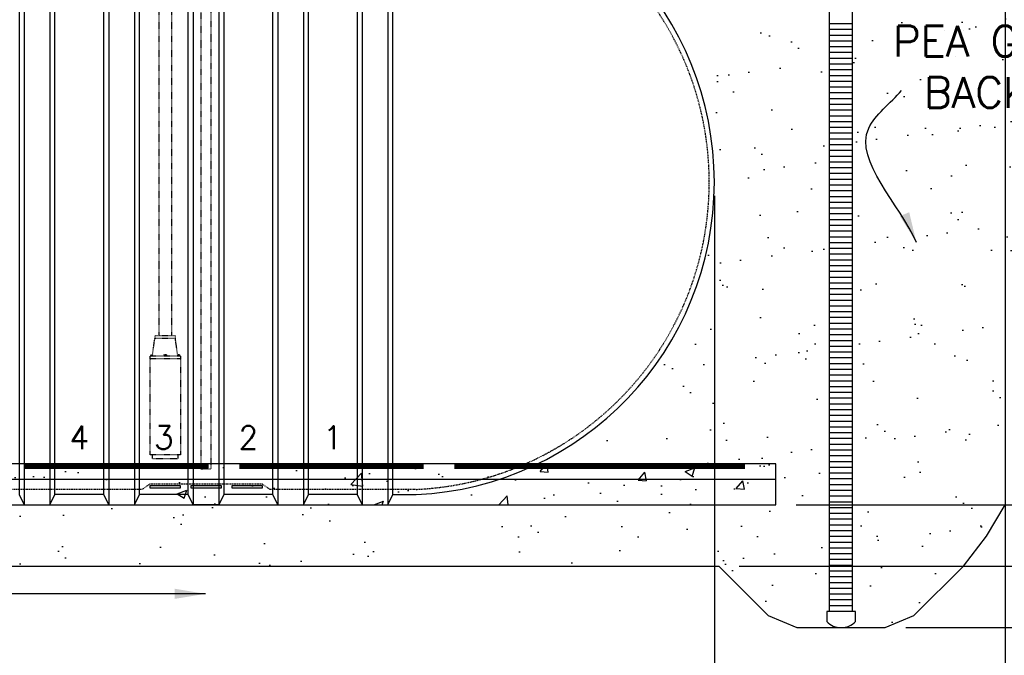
# Model space of a CAD drawing. Extents: x -169 to 2224, y 0 to 2796.
# Tile 224 of 256: x 1739 to 1932, y 198 to 322. Entities that reach past the tile are written whole.
import ezdxf
from ezdxf.enums import TextEntityAlignment as Align

# ---------------------------------------------------------------- set-up
doc = ezdxf.new("R2010")
doc.units = 0
doc.header["$MEASUREMENT"] = 0
doc.header["$PDSIZE"] = 1
doc.linetypes.add('HIDDEN3', pattern=[0.1875, 0.125, -0.0625])
doc.linetypes.add('HIDDEN5', pattern=[0.05, 0.025, -0.025])
doc.layers.get('DEFPOINTS').update_dxf_attribs({"linetype": 'CONTINUOUS'})
for name, color, linetype in [('CONCRETE-HATCH', 2, 'CONTINUOUS'), ('DIM', 3, 'CONTINUOUS'), ('GALV-2-PIPE', 3, 'CONTINUOUS'), ('PEAGRAVEL-HATCH', 3, 'CONTINUOUS'), ('PVC-4', 4, 'CONTINUOUS'), ('PVC-4-HATCH', 7, 'CONTINUOUS'), ('SUB-PUMP', 4, 'CONTINUOUS'), ('TANK-ANCHOR', 4, 'CONTINUOUS'), ('TANK-HOLE', 5, 'CONTINUOUS'), ('TANK-UST', 5, 'CONTINUOUS'), ('TANK-UST-RIB', 7, 'CONTINUOUS'), ('TANK-UST-RIB-NO.', 7, 'CONTINUOUS'), ('TEXT', 3, 'CONTINUOUS')]:
    doc.layers.add(name, color=color, linetype=linetype)
doc.styles.add('SIMPLEX', font='simplex')
doc.dimstyles.new('DIM64', dxfattribs={"dimscale": 64, "dimtxt": 0.09375, "dimasz": 0.09375, "dimexe": 0.0625, "dimexo": 0.0625, "dimgap": 0.046875, "dimtad": 1, "dimdec": 4, "dimzin": 3, "dimdsep": 46, "dimlunit": 4, "dimtxsty": 'SIMPLEX', "dimcen": 0, "dimclrd": 256, "dimclre": 256, "dimclrt": 256, "dimadec": 0, "dimazin": 0, "dimtfac": 1, "dimtdec": 4, "dimtmove": 0, "dimatfit": 3, "dimfxl": 1, "dimfrac": 2, "dimtolj": 1, "dimtzin": 0, "dimarcsym": 0})

# ---------------------------------------------------------------- blocks, each defined once
blk = doc.blocks.new('*D5')
at = {"layer": 'DEFPOINTS', "color": 0, "transparency": 16777216}
for p in [(1425.62, 290.52), (1875.12, 291.83), (1875.12, 155.02)]:
    blk.add_point(p, dxfattribs=at)
at = {"layer": 'DIM', "lineweight": -2, "transparency": 16777216}
for p, q in [((1425.62, 286.52), (1425.62, 151.02)), ((1875.12, 287.83), (1875.12, 151.02)), ((1431.62, 155.02), (1869.12, 155.02))]:
    blk.add_line(p, q, dxfattribs=at)
at = {"layer": 'DIM', "transparency": 16777216}
for points in [[(1431.62, 156.02), (1431.62, 154.02), (1425.62, 155.02)], [(1869.12, 156.02), (1869.12, 154.02), (1875.12, 155.02)]]:
    blk.add_solid(points, dxfattribs=at)
at = {"layer": 'DIM', "transparency": 16777216, "insert": (1650.37, 162.59), "char_height": 6, "attachment_point": 5, "style": 'SIMPLEX'}
blk.add_mtext('\\A1;37\'-5 1/2" (TANK LENGTH)', dxfattribs=at)
blk = doc.blocks.new('*D14')
at = {"layer": 'DEFPOINTS', "color": 0, "transparency": 16777216}
for p in [(1811.37, 353.52), (2096.76, 353.52), (1887.12, 227.52)]:
    blk.add_point(p, dxfattribs=at)
at = {"layer": 'DIM', "lineweight": -2, "transparency": 16777216}
for p, q in [((1815.37, 353.52), (2100.76, 353.52)), ((2096.76, 233.52), (2096.76, 347.52)), ((1891.12, 227.52), (2100.76, 227.52))]:
    blk.add_line(p, q, dxfattribs=at)
at = {"layer": 'DIM', "transparency": 16777216}
for points in [[(2095.76, 347.52), (2097.76, 347.52), (2096.76, 353.52)], [(2095.76, 233.52), (2097.76, 233.52), (2096.76, 227.52)]]:
    blk.add_solid(points, dxfattribs=at)
at = {"layer": 'DIM', "transparency": 16777216, "insert": (2089.19, 290.52), "char_height": 6, "attachment_point": 5, "rotation": 90, "style": 'SIMPLEX'}
blk.add_mtext('\\A1;10\'-6" O.D. (F.V.)', dxfattribs=at)
blk = doc.blocks.new('*D15')
at = {"layer": 'DEFPOINTS', "color": 0, "transparency": 16777216}
for p in [(1887.12, 227.52), (1908.5, 203.53), (2096.76, 203.53)]:
    blk.add_point(p, dxfattribs=at)
at = {"layer": 'DIM', "lineweight": -2, "transparency": 16777216}
for p, q in [((1891.12, 227.52), (2100.76, 227.52)), ((2096.76, 221.52), (2096.76, 209.53)), ((1912.5, 203.53), (2100.76, 203.53))]:
    blk.add_line(p, q, dxfattribs=at)
at = {"layer": 'DIM', "transparency": 16777216}
for points in [[(2095.76, 221.52), (2097.76, 221.52), (2096.76, 227.52)], [(2095.76, 209.53), (2097.76, 209.53), (2096.76, 203.53)]]:
    blk.add_solid(points, dxfattribs=at)
at = {"layer": 'DIM', "transparency": 16777216, "insert": (2090.19, 215.52), "char_height": 6, "attachment_point": 5, "rotation": 90, "style": 'SIMPLEX'}
blk.add_mtext("\\A1;2'", dxfattribs=at)
blk = doc.blocks.new('*D17')
at = {"layer": 'DEFPOINTS', "color": 0, "transparency": 16777216}
for p in [(1887.12, 227.52), (2078.26, 227.52), (1875.99, 215.52)]:
    blk.add_point(p, dxfattribs=at)
at = {"layer": 'DIM', "lineweight": -2, "transparency": 16777216}
for p, q in [((2078.26, 233.52), (2078.26, 239.52)), ((1891.12, 227.52), (2082.26, 227.52)), ((2078.26, 215.52), (2078.26, 227.52)), ((1879.99, 215.52), (2082.26, 215.52)), ((2078.26, 209.52), (2078.26, 203.52))]:
    blk.add_line(p, q, dxfattribs=at)
at = {"layer": 'DIM', "transparency": 16777216}
for points in [[(2077.26, 233.52), (2079.26, 233.52), (2078.26, 227.52)], [(2077.26, 209.52), (2079.26, 209.52), (2078.26, 215.52)]]:
    blk.add_solid(points, dxfattribs=at)
at = {"layer": 'DIM', "transparency": 16777216, "insert": (2071.69, 221.52), "char_height": 6, "attachment_point": 5, "rotation": 90, "style": 'SIMPLEX'}
blk.add_mtext("\\A1;1'", dxfattribs=at)
blk = doc.blocks.new('*D19')
at = {"layer": 'DEFPOINTS', "color": 0, "transparency": 16777216}
for p in [(1294.37, 414.29), (1931.87, 414.01), (1931.87, 136.52)]:
    blk.add_point(p, dxfattribs=at)
at = {"layer": 'DIM', "lineweight": -2, "transparency": 16777216}
for p, q in [((1294.37, 410.29), (1294.37, 132.52)), ((1931.87, 410.01), (1931.87, 132.52)), ((1300.37, 136.52), (1925.87, 136.52))]:
    blk.add_line(p, q, dxfattribs=at)
at = {"layer": 'DIM', "transparency": 16777216}
for points in [[(1300.37, 137.52), (1300.37, 135.52), (1294.37, 136.52)], [(1925.87, 137.52), (1925.87, 135.52), (1931.87, 136.52)]]:
    blk.add_solid(points, dxfattribs=at)
at = {"layer": 'DIM', "transparency": 16777216, "insert": (1613.12, 144.09), "char_height": 6, "attachment_point": 5, "style": 'SIMPLEX'}
blk.add_mtext('\\A1;53\'-1 1/2" (F.V. TANK SLAB)', dxfattribs=at)
blk = doc.blocks.new('*D20')
at = {"layer": 'DEFPOINTS', "color": 0, "transparency": 16777216}
for p in [(1931.87, 414.01), (1875.12, 155.02), (1931.87, 155.02)]:
    blk.add_point(p, dxfattribs=at)
at = {"layer": 'DIM', "lineweight": -2, "transparency": 16777216}
for p, q in [((1931.87, 410.01), (1931.87, 151.02)), ((1881.12, 155.02), (1925.87, 155.02))]:
    blk.add_line(p, q, dxfattribs=at)
at = {"layer": 'DIM', "transparency": 16777216}
for points in [[(1881.12, 156.02), (1881.12, 154.02), (1875.12, 155.02)], [(1925.87, 156.02), (1925.87, 154.02), (1931.87, 155.02)]]:
    blk.add_solid(points, dxfattribs=at)
at = {"layer": 'DIM', "transparency": 16777216, "insert": (1903.5, 162.59), "char_height": 6, "attachment_point": 5, "style": 'SIMPLEX'}
blk.add_mtext('\\A1;4\'-8 3/4"', dxfattribs=at)

msp = doc.modelspace()

# ---------------------------------------------------------------- hatches: boundary and pattern name
at = {"layer": 'CONCRETE-HATCH', "linetype": 'Continuous'}
h = msp.add_hatch(dxfattribs=at)
h.set_pattern_fill('AR-CONC', color=256, scale=2.67, style=0)
h.set_pattern_definition([(50, (1262.157, -406.918), (19.15085, -1.67548), [2.0025, -22.0275]), (355, (1262.157, -406.918), (-3.70466, 20.08353), [1.602, -17.622]), (100.4514, (1263.753, -407.057), (15.4462, 18.40804), [1.70186, -18.7205]), (46.1842, (1262.157, -401.578), (28.49534, -4.41936), [3.00375, -33.04125]), (96.6356, (1264.53, -401.946), (24.9555, 26.00895), [2.5528, -28.0807]), (351.1842, (1262.157, -401.578), (24.9555, 26.009), [2.403, -26.433]), (21, (1264.827, -402.913), (15.93742, -10.74992), [2.0025, -22.0275]), (326, (1264.827, -402.913), (6.4965, 19.3615), [1.602, -17.622]), (71.4514, (1266.155, -403.808), (22.43394, 8.61156), [1.70186, -18.7205]), (37.5, (1262.1566, -406.9176), (0.32467, 8.888266), [0, -17.4084, 0, -17.889, 0, -17.68875]), (7.5, (1262.157, -406.918), (7.02396, 10.53079), [0, -10.1994, 0, -17.0079, 0, -6.74175]), (327.5, (1256.2025, -406.9176), (14.25306, -0.602215), [0, -6.675, 0, -20.826, 0, -27.6345]), (317.5, (1253.533, -406.918), (15.57107, 2.6728), [0, -8.6775, 0, -13.8306, 0, -19.6245])])
h.paths.add_polyline_path([(1650.37181, 227.51592), (1887.12181, 227.51592), (1887.12181, 235.51592), (1650.37181, 235.51592)])
at = {"layer": 'PEAGRAVEL-HATCH'}
h = msp.add_hatch(dxfattribs=at)
h.set_pattern_fill('AR-SAND', color=256, scale=7.5, style=0)
h.set_pattern_definition([(37.5, (1253.29, 290.516), (-0.47245, 14.45118), [0, -11.4, 0, -12.75, 0, -12.1875]), (7.5, (1253.29, 290.516), (13.27333, 21.1661), [0, -6.15, 0, -10.275, 0, -3.9375]), (327.5, (1244.065, 290.516), (23.35606, 0.04244), [0, -3.75, 0, -13.5, 0, -17.625]), (317.5, (1244.065, 290.516), (22.54595, 6.58257), [0, -1.875, 0, -8.85, 0, -10.125])])
h.paths.add_polyline_path([(1911.50442, 414.00736), (1931.06988, 414.00736), (1931.06988, 418.00736), (2047.45348, 418.00736), (1996.23315, 362.66631), (1993.07116, 357.93595), (1992.03445, 354.25678), (1990.42754, 350.05201), (1988.3541, 345.32165), (1986.22883, 339.5401), (1983.5852, 331.13056), (1980.99341, 325.8746), (1978.7111, 321.72538), (1977.83142, 319.56745), (1976.7947, 316.93948), (1975.18779, 314.3115), (1972.54416, 309.05554), (1970.98908, 304.85077), (1969.06644, 299.69604), (1967.17766, 293.87147), (1965.85561, 291.10408), (1965.61407, 290.51592), (1901.31988, 290.51592), (1901.31988, 382.06986), (1911.50442, 382.06986)])
h.paths.add_polyline_path([(1962.87877, 303.54366), (1903.87877, 303.54366), (1903.87877, 322.54366), (1962.87877, 322.54366)], flags=24)
h = msp.add_hatch(dxfattribs=at)
h.set_pattern_fill('AR-SAND', color=256, scale=7.5, style=0)
h.set_pattern_definition([(37.5, (1423.872, 290.516), (-0.47245, 14.45118), [0, -11.4, 0, -12.75, 0, -12.1875]), (7.5, (1423.872, 290.516), (13.2733, 21.1661), [0, -6.15, 0, -10.275, 0, -3.9375]), (327.5, (1414.647, 290.516), (23.35606, 0.04244), [0, -3.75, 0, -13.5, 0, -17.625]), (317.5, (1414.647, 290.516), (22.54595, 6.5826), [0, -1.875, 0, -8.85, 0, -10.125])])
edge = h.paths.add_edge_path()
edge.add_line((1816.90783, 351.51592), (1812.37181, 351.51592))
edge.add_line((1812.37181, 351.51592), (1811.37181, 353.51592))
edge.add_line((1811.37181, 353.51592), (1897.62181, 353.51592))
edge.add_line((1897.62181, 353.51592), (1897.62181, 290.51592))
edge.add_line((1897.62181, 290.51592), (1875.12181, 290.51592))
edge.add_arc((1814.05515, 290.51592), 61.06667, 360, 447.3224965)
h = msp.add_hatch(dxfattribs=at)
h.set_pattern_fill('AR-SAND', color=256, scale=7.5, style=0)
h.set_pattern_definition([(37.5, (1335.13, 203.528), (-0.47245, 14.45118), [0, -11.4, 0, -12.75, 0, -12.1875]), (7.5, (1335.13, 203.528), (13.2733, 21.1661), [0, -6.15, 0, -10.275, 0, -3.9375]), (327.5, (1325.905, 203.528), (23.35606, 0.04244), [0, -3.75, 0, -13.5, 0, -17.625]), (317.5, (1325.905, 203.528), (22.54595, 6.58257), [0, -1.875, 0, -8.85, 0, -10.125])])
edge = h.paths.add_edge_path()
edge.add_line((1901.31988, 290.51592), (1965.61407, 290.51592))
edge.add_line((1965.61407, 290.51592), (1964.14675, 286.94297))
edge.add_line((1964.14675, 286.94297), (1962.77113, 283.60242))
edge.add_line((1962.77113, 283.60242), (1960.24929, 278.7569))
edge.add_line((1960.24929, 278.7569), (1956.78605, 271.70069))
edge.add_line((1956.78605, 271.70069), (1952.3021, 264.13273))
edge.add_line((1952.3021, 264.13273), (1950.46208, 260.13758))
edge.add_line((1950.46208, 260.13758), (1947.87028, 254.88162))
edge.add_line((1947.87028, 254.88162), (1946.78173, 252.25364))
edge.add_line((1946.78173, 252.25364), (1942.58844, 244.89756))
edge.add_line((1942.58844, 244.89756), (1937.86596, 237.01136))
edge.add_line((1937.86596, 237.01136), (1931.06988, 227.51592))
edge.add_line((1931.06988, 227.51592), (1927.42956, 221.38903))
edge.add_line((1927.42956, 221.38903), (1922.95216, 215.52064))
edge.add_line((1922.95216, 215.52064), (1913.2953, 205.86379))
edge.add_line((1913.2953, 205.86379), (1907.69711, 203.528))
edge.add_line((1907.69711, 203.528), (1899.06988, 203.528))
edge.add_arc((1899.06988, 207.4655), 3.9375, 270, 315.5846914)
edge.add_line((1901.88238, 204.70982), (1901.88238, 206.67857))
edge.add_line((1901.88238, 206.67857), (1901.31988, 206.67857))
edge.add_line((1901.31988, 206.67857), (1901.31988, 290.51592))
edge = h.paths.add_edge_path()
edge.add_line((1875.12181, 290.51592), (1896.81988, 290.51592))
edge.add_line((1896.81988, 290.51592), (1896.81988, 206.67857))
edge.add_line((1896.81988, 206.67857), (1896.25738, 206.67857))
edge.add_line((1896.25738, 206.67857), (1896.25738, 204.70982))
edge.add_arc((1899.06988, 207.4655), 3.9375, 224.4153086, 270)
edge.add_line((1899.06988, 203.528), (1890.44265, 203.528))
edge.add_line((1890.44265, 203.528), (1884.84445, 205.86379))
edge.add_line((1884.84445, 205.86379), (1875.18759, 215.52064))
edge.add_line((1875.18759, 215.52064), (1828.81988, 215.52063))
edge.add_line((1828.81988, 215.52063), (1828.81988, 227.51592))
edge.add_line((1828.81988, 227.51592), (1831.31988, 227.51592))
edge.add_line((1831.31988, 227.51592), (1886.31988, 227.51592))
edge.add_line((1886.31988, 227.51592), (1886.31988, 231.3361))
edge.add_line((1886.31988, 231.3361), (1853.4736, 239.69574))
edge.add_arc((1802.04659, 291.62336), 73.08361, 314.7224817, 359.1317625)
h = msp.add_hatch(dxfattribs=at)
h.set_pattern_fill('AR-SAND', color=256, scale=7.5, style=0)
h.set_pattern_definition([(37.5, (1491.872, 215.52), (-0.47245, 14.4512), [0, -11.4, 0, -12.75, 0, -12.1875]), (7.5, (1491.872, 215.52), (13.2733, 21.1661), [0, -6.15, 0, -10.275, 0, -3.9375]), (327.5, (1482.647, 215.52), (23.35606, 0.04244), [0, -3.75, 0, -13.5, 0, -17.625]), (317.5, (1482.647, 215.52), (22.546, 6.5826), [0, -1.875, 0, -8.85, 0, -10.125])])
h.paths.add_polyline_path([(1491.87181, 227.51592), (1494.37181, 227.51592), (1557.87181, 227.51592), (1557.87181, 215.52054), (1491.87181, 215.52052)])
h.paths.add_polyline_path([(1557.87181, 227.51592), (1560.37181, 227.51592), (1623.87181, 227.51592), (1623.87181, 215.52056), (1557.87181, 215.52054)])
h.paths.add_polyline_path([(1623.87181, 227.51592), (1626.37181, 227.51592), (1640.37191, 227.51592), (1640.37191, 215.52057), (1623.87181, 215.52056)])
h.paths.add_polyline_path([(1640.37191, 227.51592), (1642.87181, 227.51592), (1650.37181, 227.51592), (1660.37181, 227.51592), (1660.37181, 215.52058), (1640.37191, 215.52057)])
h.paths.add_polyline_path([(1660.37181, 227.51592), (1662.87181, 227.51592), (1676.87181, 227.51592), (1676.87181, 215.52058), (1660.37181, 215.52058)])
h.paths.add_polyline_path([(1676.87181, 227.51592), (1679.37181, 227.51592), (1742.87181, 227.51592), (1742.87181, 215.5206), (1676.87181, 215.52058)])
h.paths.add_polyline_path([(1742.87181, 227.51592), (1745.37181, 227.51592), (1808.87181, 227.51592), (1808.87181, 215.52063), (1742.87181, 215.5206)])

# ---------------------------------------------------------------- linework, layer by layer
at = {"layer": 'GALV-2-PIPE', "color": 1, "linetype": 'HIDDEN5'}
msp.add_lwpolyline([(1776.86982, 234.51592), (1776.86982, 358.24325), (1774.86982, 358.24325), (1774.86982, 234.51592)], close=True, dxfattribs=at)
at = {"layer": 'PVC-4'}
for p, q in [((1897.62181, 206.67857), (1897.62181, 409.83827)), ((1902.12181, 206.67857), (1902.12181, 409.83827))]:
    msp.add_line(p, q, dxfattribs=at)
msp.add_lwpolyline([(1897.05931, 204.70982, 0.420204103), (1902.68431, 204.70982), (1902.68431, 206.67857), (1897.05931, 206.67857)], format="xyb", close=True, dxfattribs=at)
at = {"layer": 'PVC-4-HATCH', "linetype": 'Continuous'}
for points in [[(1902.12181, 321.42857), (1897.62181, 321.42857)], [(1902.12181, 320.30357), (1897.62181, 320.30357)], [(1902.12181, 319.17857), (1897.62181, 319.17857)], [(1902.12181, 318.05357), (1897.62181, 318.05357)], [(1902.12181, 316.92857), (1897.62181, 316.92857)], [(1902.12181, 315.80357), (1897.62181, 315.80357)], [(1902.12181, 314.67857), (1897.62181, 314.67857)], [(1902.12181, 313.55357), (1897.62181, 313.55357)], [(1902.12181, 312.42857), (1897.62181, 312.42857)], [(1902.12181, 311.30357), (1897.62181, 311.30357)], [(1902.12181, 310.17857), (1897.62181, 310.17857)], [(1902.12181, 309.05357), (1897.62181, 309.05357)], [(1902.12181, 307.92857), (1897.62181, 307.92857)], [(1902.12181, 306.80357), (1897.62181, 306.80357)], [(1902.12181, 305.67857), (1897.62181, 305.67857)], [(1902.12181, 304.55357), (1897.62181, 304.55357)], [(1902.12181, 303.42857), (1897.62181, 303.42857)], [(1902.12181, 302.30357), (1897.62181, 302.30357)], [(1902.12181, 301.17857), (1897.62181, 301.17857)], [(1902.12181, 300.05357), (1897.62181, 300.05357)], [(1902.12181, 298.92857), (1897.62181, 298.92857)], [(1902.12181, 297.80357), (1897.62181, 297.80357)], [(1902.12181, 296.67857), (1897.62181, 296.67857)], [(1902.12181, 295.55357), (1897.62181, 295.55357)], [(1902.12181, 294.42857), (1897.62181, 294.42857)], [(1902.12181, 293.30357), (1897.62181, 293.30357)], [(1902.12181, 292.17857), (1897.62181, 292.17857)], [(1902.12181, 291.05357), (1897.62181, 291.05357)], [(1902.12181, 289.92857), (1897.62181, 289.92857)], [(1902.12181, 288.80357), (1897.62181, 288.80357)], [(1902.12181, 287.67857), (1897.62181, 287.67857)], [(1902.12181, 286.55357), (1897.62181, 286.55357)], [(1902.12181, 285.42857), (1897.62181, 285.42857)], [(1902.12181, 284.30357), (1897.62181, 284.30357)], [(1902.12181, 283.17857), (1897.62181, 283.17857)], [(1902.12181, 282.05357), (1897.62181, 282.05357)], [(1902.12181, 280.92857), (1897.62181, 280.92857)], [(1902.12181, 279.80357), (1897.62181, 279.80357)], [(1902.12181, 278.67857), (1897.62181, 278.67857)], [(1902.12181, 277.55357), (1897.62181, 277.55357)], [(1902.12181, 276.42857), (1897.62181, 276.42857)], [(1902.12181, 275.30357), (1897.62181, 275.30357)], [(1902.12181, 274.17857), (1897.62181, 274.17857)], [(1902.12181, 273.05357), (1897.62181, 273.05357)], [(1902.12181, 271.92857), (1897.62181, 271.92857)], [(1902.12181, 270.80357), (1897.62181, 270.80357)], [(1902.12181, 269.67857), (1897.62181, 269.67857)], [(1902.12181, 268.55357), (1897.62181, 268.55357)], [(1902.12181, 267.42857), (1897.62181, 267.42857)], [(1902.12181, 266.30357), (1897.62181, 266.30357)], [(1902.12181, 265.17857), (1897.62181, 265.17857)], [(1902.12181, 264.05357), (1897.62181, 264.05357)], [(1902.12181, 262.92857), (1897.62181, 262.92857)], [(1902.12181, 261.80357), (1897.62181, 261.80357)], [(1902.12181, 260.67857), (1897.62181, 260.67857)], [(1902.12181, 259.55357), (1897.62181, 259.55357)], [(1902.12181, 258.42857), (1897.62181, 258.42857)], [(1902.12181, 257.30357), (1897.62181, 257.30357)], [(1902.12181, 256.17857), (1897.62181, 256.17857)], [(1902.12181, 255.05357), (1897.62181, 255.05357)], [(1902.12181, 253.92857), (1897.62181, 253.92857)], [(1902.12181, 252.80357), (1897.62181, 252.80357)], [(1902.12181, 251.67857), (1897.62181, 251.67857)], [(1902.12181, 250.55357), (1897.62181, 250.55357)], [(1902.12181, 249.42857), (1897.62181, 249.42857)], [(1902.12181, 248.30357), (1897.62181, 248.30357)], [(1902.12181, 247.17857), (1897.62181, 247.17857)], [(1902.12181, 246.05357), (1897.62181, 246.05357)], [(1902.12181, 244.92857), (1897.62181, 244.92857)], [(1902.12181, 243.80357), (1897.62181, 243.80357)], [(1902.12181, 242.67857), (1897.62181, 242.67857)], [(1902.12181, 241.55357), (1897.62181, 241.55357)], [(1902.12181, 240.42857), (1897.62181, 240.42857)], [(1902.12181, 239.30357), (1897.62181, 239.30357)], [(1902.12181, 238.17857), (1897.62181, 238.17857)], [(1902.12181, 237.05357), (1897.62181, 237.05357)], [(1902.12181, 235.92857), (1897.62181, 235.92857)], [(1902.12181, 234.80357), (1897.62181, 234.80357)], [(1902.12181, 233.67857), (1897.62181, 233.67857)], [(1902.12181, 232.55357), (1897.62181, 232.55357)], [(1902.12181, 231.42857), (1897.62181, 231.42857)], [(1902.12181, 230.30357), (1897.62181, 230.30357)], [(1902.12181, 229.17857), (1897.62181, 229.17857)], [(1902.12181, 228.05357), (1897.62181, 228.05357)], [(1902.12181, 226.92857), (1897.62181, 226.92857)], [(1902.12181, 225.80357), (1897.62181, 225.80357)], [(1902.12181, 224.67857), (1897.62181, 224.67857)], [(1902.12181, 223.55357), (1897.62181, 223.55357)], [(1902.12181, 222.42857), (1897.62181, 222.42857)], [(1902.12181, 221.30357), (1897.62181, 221.30357)], [(1902.12181, 220.17857), (1897.62181, 220.17857)], [(1902.12181, 219.05357), (1897.62181, 219.05357)], [(1902.12181, 217.92857), (1897.62181, 217.92857)], [(1902.12181, 216.80357), (1897.62181, 216.80357)], [(1902.12181, 215.67857), (1897.62181, 215.67857)], [(1902.12181, 214.55357), (1897.62181, 214.55357)], [(1902.12181, 213.42857), (1897.62181, 213.42857)], [(1902.12181, 212.30357), (1897.62181, 212.30357)], [(1902.12181, 211.17857), (1897.62181, 211.17857)], [(1902.12181, 210.05357), (1897.62181, 210.05357)], [(1902.12181, 208.92857), (1897.62181, 208.92857)], [(1902.12181, 207.80357), (1897.62181, 207.80357)]]:
    msp.add_lwpolyline(points, dxfattribs=at)
at = {"layer": 'SUB-PUMP', "color": 1, "linetype": 'HIDDEN5'}
for p, q in [((1766.6218, 381.88816), (1766.6218, 260.51592)), ((1769.1218, 381.88816), (1769.1218, 260.51592)), ((1765.38031, 256.51592), (1765.87181, 260.01592)), ((1765.87181, 260.51592), (1765.87181, 260.01592)), ((1769.87181, 260.51592), (1765.87181, 260.51592)), ((1769.87181, 260.01592), (1765.87181, 260.01592)), ((1769.87181, 260.51592), (1769.87181, 260.01592)), ((1770.36332, 256.51592), (1769.87181, 260.01592)), ((1770.86332, 256.51592), (1764.88031, 256.51592)), ((1764.88031, 256.51592), (1764.88031, 237.26592)), ((1770.86332, 256.01592), (1764.88031, 256.01592)), ((1765.06322, 256.76592), (1765.40096, 256.76592)), ((1765.06322, 256.76592), (1765.06322, 256.51592)), ((1768.12181, 256.76592), (1767.62181, 256.76592)), ((1767.62181, 256.76592), (1767.62181, 256.51592)), ((1768.12181, 256.76592), (1768.12181, 256.51592)), ((1770.68041, 256.76592), (1770.34266, 256.76592)), ((1770.68041, 256.76592), (1770.68041, 256.51592)), ((1770.86332, 256.51592), (1770.86332, 237.26592)), ((1770.86332, 237.26592), (1764.88031, 237.26592)), ((1765.38031, 237.26592), (1765.38031, 236.51592)), ((1770.36332, 236.51592), (1765.38031, 236.51592)), ((1770.36332, 237.26592), (1770.36332, 236.51592))]:
    msp.add_line(p, q, dxfattribs=at)
at = {"layer": 'TANK-ANCHOR', "color": 1}
msp.add_line((1650.37181, 232.51592), (1887.12181, 232.51592), dxfattribs=at)
at = {"layer": 'TANK-ANCHOR'}
msp.add_lwpolyline([(1650.37181, 227.51592), (1887.12181, 227.51592), (1887.12181, 235.51592), (1650.37181, 235.51592)], close=True, dxfattribs=at)
at = {"layer": 'TANK-ANCHOR', "color": 3, "const_width": 1}
for points in [[(1776.37181, 235.01592), (1740.37181, 235.01592)], [(1818.37181, 235.01592), (1782.37181, 235.01592)], [(1881.12181, 235.01592), (1824.37181, 235.01592)]]:
    msp.add_lwpolyline(points, dxfattribs=at)
at = {"layer": 'TANK-HOLE', "linetype": 'Continuous'}
msp.add_lwpolyline([(1681.12181, 215.52058), (1875.98953, 215.52064), (1885.64639, 205.86379), (1891.24458, 203.528), (1908.49904, 203.528), (1914.09724, 205.86379), (1923.75409, 215.52064), (1928.2315, 221.38903), (1931.87181, 227.51592)], dxfattribs=at)
at = {"layer": 'TANK-UST'}
for p, q in [((1755.87181, 229.51592), (1746.37181, 229.51592)), ((1772.37181, 229.51592), (1762.87181, 229.51592)), ((1772.37181, 229.51592), (1762.87181, 229.51592)), ((1788.87181, 229.51592), (1779.37181, 229.51592)), ((1788.87181, 229.51592), (1779.37181, 229.51592)), ((1805.37181, 229.51592), (1795.87181, 229.51592))]:
    msp.add_line(p, q, dxfattribs=at)
at = {"layer": 'TANK-UST', "color": 2, "linetype": 'HIDDEN3'}
msp.add_lwpolyline([(1627.58137, 230.51592), (1603.3743, 230.51592), (1601.8743, 231.51592), (1579.8743, 231.51592), (1578.3743, 230.51592), (1488.37181, 230.51592), (1483.85926, 230.51592, -0.9539575), (1483.85926, 350.51592), (1488.37181, 350.51592), (1587.39117, 350.51592), (1812.39117, 350.51592), (1816.88436, 350.51592, -0.9539575), (1816.88436, 230.51592), (1812.39117, 230.51592), (1788.37181, 230.51592), (1786.87181, 231.51592), (1764.87181, 231.51592), (1763.37181, 230.51592), (1636.58137, 230.51592), (1635.08137, 231.51592), (1629.08137, 231.51592)], format="xyb", close=True, dxfattribs=at)
at = {"layer": 'TANK-UST'}
msp.add_lwpolyline([(1812.37181, 229.51592), (1816.90783, 229.51592, 0.9543276), (1816.90783, 351.51592), (1812.37181, 351.51592)], format="xyb", dxfattribs=at)
at = {"layer": 'TANK-UST', "color": 3}
for points in [[(1770.87181, 230.84925), (1770.87181, 231.18259), (1764.87181, 231.18259), (1764.87181, 230.84925)], [(1778.87181, 230.84925), (1778.87181, 231.18259), (1772.87181, 231.18259), (1772.87181, 230.84925)], [(1786.87181, 230.84925), (1786.87181, 231.18259), (1780.87181, 231.18259), (1780.87181, 230.84925)]]:
    msp.add_lwpolyline(points, close=True, dxfattribs=at)
at = {"layer": 'TANK-UST-RIB', "color": 7}
for p, q in [((1740.37181, 353.51592), (1740.37181, 227.51592)), ((1745.37181, 353.51592), (1745.37181, 227.51592)), ((1756.87181, 353.51592), (1756.87181, 227.51592)), ((1761.87181, 353.51592), (1761.87181, 227.51592)), ((1789.87181, 353.51592), (1789.87181, 227.51592)), ((1794.87181, 353.51592), (1794.87181, 227.51592)), ((1806.37181, 353.51592), (1806.37181, 227.51592)), ((1811.37181, 353.51592), (1811.37181, 227.51592))]:
    msp.add_line(p, q, dxfattribs=at)
at = {"layer": 'TANK-UST-RIB'}
for p, q in [((1773.36469, 351.4113), (1773.37181, 227.51592)), ((1778.36469, 351.4113), (1778.37181, 227.51592))]:
    msp.add_line(p, q, dxfattribs=at)
at = {"layer": 'TANK-UST-RIB', "color": 5}
for points in [[(1740.37181, 227.51592), (1745.37181, 227.51592), (1746.37181, 229.51592), (1746.37181, 351.51592), (1745.37181, 353.51592), (1740.37181, 353.51592), (1739.37181, 351.51592), (1739.37181, 229.51592)], [(1756.87181, 227.51592), (1761.87181, 227.51592), (1762.87181, 229.51592), (1762.87181, 351.51592), (1761.87181, 353.51592), (1756.87181, 353.51592), (1755.87181, 351.51592), (1755.87181, 229.51592)], [(1789.87181, 227.51592), (1794.87181, 227.51592), (1795.87181, 229.51592), (1795.87181, 351.51592), (1794.87181, 353.51592), (1789.87181, 353.51592), (1788.87181, 351.51592), (1788.87181, 229.51592)], [(1806.37181, 227.51592), (1811.37181, 227.51592), (1812.37181, 229.51592), (1812.37181, 351.51592), (1811.37181, 353.51592), (1806.37181, 353.51592), (1805.37181, 351.51592), (1805.37181, 229.51592)], [(1778.37181, 227.51592), (1773.37181, 227.51592), (1772.37181, 229.51592), (1772.36469, 349.7238), (1773.36469, 351.4113), (1778.36469, 351.4113), (1779.36469, 349.7238), (1779.37181, 229.51592)]]:
    msp.add_lwpolyline(points, close=True, dxfattribs=at)

# ---------------------------------------------------------------- texts
at = {"layer": 'TANK-UST-RIB-NO.', "style": 'SIMPLEX'}
for s, p in [('4', (1751.12181, 240.65587)), ('3', (1767.62181, 240.65587)), ('2', (1784.12181, 240.65587)), ('1', (1800.62181, 240.65587))]:
    msp.add_text(s, height=4.5, dxfattribs=at).set_placement(p, align=Align.MIDDLE)
at = {"layer": 'TEXT', "insert": (1934.1807, 313.04366), "char_height": 6, "width": 63.7671022, "attachment_point": 5, "style": 'SIMPLEX'}
msp.add_mtext('PEA GRAVEL BACKFILL', dxfattribs=at)

# ---------------------------------------------------------------- dimensions: what is measured, and where the dimension line sits
at = {"layer": 'DIM'}
for base, p1, p2, angle, text, picture, middle in [((1931.87181, 136.51592), (1294.36544, 414.28861), (1931.87181, 414.00736), 0, '<> (F.V. TANK SLAB)', '*D19', (1613.11863, 144.08735)), ((2096.75939, 353.51592), (1887.12181, 227.51592), (1811.37181, 353.51592), 90, '<> O.D. (F.V.)', '*D14', (2089.18796, 290.51592)), ((1875.12181, 155.01592), (1425.62181, 290.51592), (1875.12181, 291.82842), 180, '<> (TANK LENGTH)', '*D5', (1650.37181, 162.58735))]:
    dim = msp.add_linear_dim(base=base, p1=p1, p2=p2, angle=angle, text=text, dimstyle='DIM64', dxfattribs=at)
    dim.commit()
    dim.dimension.update_dxf_attribs({"geometry": picture, "text_midpoint": middle})
dim = msp.add_linear_dim(base=(1931.87181, 155.01592), p1=(1875.12181, 155.01592), p2=(1931.87181, 414.00736), angle=0, dimstyle='DIM64', dxfattribs=at)
dim.commit()
dim.dimension.update_dxf_attribs({"geometry": '*D20', "text_midpoint": (1903.49681, 162.58735)})
for base, p1, p2, angle, text, picture, middle in [((2078.25939, 227.51592), (1875.98953, 215.52064), (1887.12181, 227.51592), 90, "1'", '*D17', (2078.25939, 221.51828)), ((2096.75939, 203.528), (1887.12181, 227.51592), (1908.49904, 203.528), 270, "2'", '*D15', (2096.75939, 215.52196))]:
    dim = msp.add_linear_dim(base=base, p1=p1, p2=p2, angle=angle, text=text, dimstyle='DIM64', dxfattribs=at)
    dim.commit()
    dim.dimension.update_dxf_attribs({"geometry": picture, "text_midpoint": middle, "dimtype": 160})

# ---------------------------------------------------------------- leaders
at = {"layer": 'TEXT', "path_type": 1}
msp.add_leader([(1914.56677, 278.72187), (1905.25222, 301.04496), (1911.678, 308.43363)], dimstyle='DIM64', override={"dimgap": 0.0625, "dimtad": 0}, dxfattribs=at)
at = {"layer": 'TEXT'}
msp.add_leader([(1775.77256, 210.12663), (1697.36464, 210.12663)], dimstyle='DIM64', override={"dimgap": 0.0625, "dimtad": 0}, dxfattribs=at)

doc.saveas('drawing.dxf')
